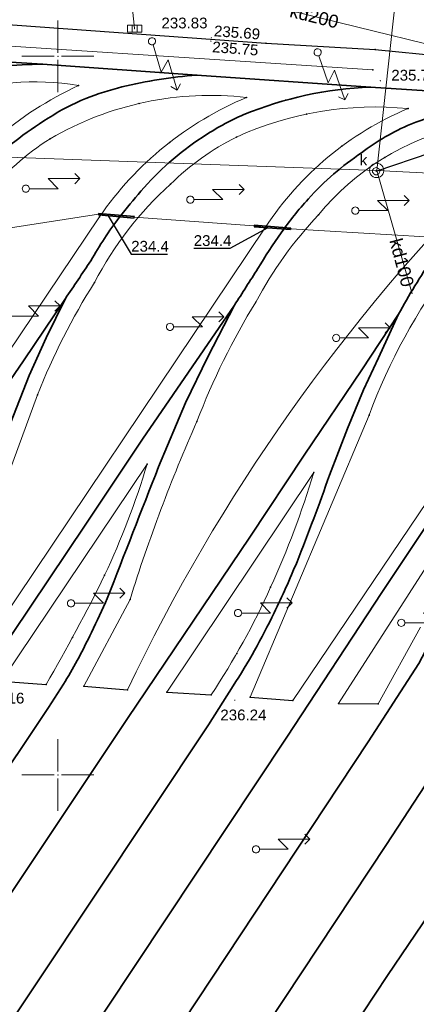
# Model space of a CAD drawing. Header units: metres. Extents: x 6603648 to 6604252, y 5739748 to 5740166.
# Tile 83 of 98: x 6604047 to 6604075, y 5739984 to 5740053. Entities that reach past the tile are written whole.
import ezdxf
from ezdxf.enums import TextEntityAlignment as Align

# ---------------------------------------------------------------- set-up
doc = ezdxf.new("R2010")
doc.units = ezdxf.units.M
doc.header["$PDSIZE"] = 0.75
doc.linetypes.add('ARK_LIN', pattern=[50, 50, 0])
doc.layers.get('0').update_dxf_attribs({"color": 252, "linetype": 'CONTINUOUS'})
for name, color, linetype, lineweight in [('GSLKOU', 252, 'CONTINUOUS', 18), ('GSLKRW', 252, 'CONTINUOUS', 25), ('GSLTTR', 252, 'CONTINUOUS', 35), ('GSPPRB', 252, 'CONTINUOUS', 18), ('GSPWPS', 252, 'CONTINUOUS', 13), ('GSPWPS_O', 252, 'CONTINUOUS', 13), ('GULENN', 252, 'CONTINUOUS', 18), ('GULEOR', 252, 'CONTINUOUS', 35), ('GULKDP', 252, 'CONTINUOUS', 18), ('GULKDP_O', 252, 'CONTINUOUS', 18), ('GUPISL', 252, 'CONTINUOUS', 18), ('GUPKKS', 252, 'CONTINUOUS', 18), ('GUPKSD', 252, 'CONTINUOUS', 18), ('GUPKWZ', 252, 'CONTINUOUS', 18), ('GUPKWZ_O', 252, 'CONTINUOUS', 18), ('PKT_ARK', 252, 'ARK_LIN', 18)]:
    doc.layers.add(name, color=color, linetype=linetype, lineweight=lineweight)
for name, color, linetype in [('GUPESH', 252, 'CONTINUOUS'), ('GUPESH_O', 252, 'CONTINUOUS'), ('GUPKSH', 252, 'CONTINUOUS'), ('GUPKSH_O', 252, 'CONTINUOUS')]:
    doc.layers.add(name, color=color, linetype=linetype)
doc.styles.add('Arial', font='arial.ttf')

# ---------------------------------------------------------------- blocks, each defined once
blk = doc.blocks.new('GSPPRB0')
blk.add_lwpolyline([(-0.007955, 0.0225), (0.007955, 0.0225), (0.0225, 0.007955), (0.0225, -0.007955), (0.007955, -0.0225), (-0.007955, -0.0225), (-0.0225, -0.007955), (-0.0225, 0.007955)], close=True)
blk = doc.blocks.new('GSPWPS1')
blk.add_hatch(color=256).paths.add_polyline_path([(0, 0.045), (-0.011647, 0.043467), (-0.0225, 0.038971), (-0.03182, 0.03182), (-0.038971, 0.0225), (-0.043467, 0.011647), (-0.045, 0), (-0.043467, -0.011647), (-0.038971, -0.0225), (-0.03182, -0.03182), (-0.0225, -0.038971), (-0.011647, -0.043467), (0, -0.045), (0.011647, -0.043467), (0.0225, -0.038971), (0.03182, -0.03182), (0.038971, -0.0225), (0.043467, -0.011647), (0.045, 0), (0.043467, 0.011647), (0.038971, 0.0225), (0.03182, 0.03182), (0.0225, 0.038971), (0.011647, 0.043467)])
blk = doc.blocks.new('GUPISL1_5')
for points in [[(0.25, 0), (2.25, 0), (1.55, 0.7), (3.75, 0.7)], [(3.396745, 1.05234), (3.75, 0.7), (3.396745, 0.34766)]]:
    blk.add_lwpolyline(points)
blk.add_lwpolyline([(0.25, 0), (0.241481, -0.064705), (0.216506, -0.125), (0.176777, -0.176777), (0.125, -0.216506), (0.064705, -0.241481), (0, -0.25), (-0.064705, -0.241481), (-0.125, -0.216506), (-0.176777, -0.176777), (-0.216506, -0.125), (-0.241481, -0.064705), (-0.25, 0), (-0.241481, 0.064705), (-0.216506, 0.125), (-0.176777, 0.176777), (-0.125, 0.216506), (-0.064705, 0.241481), (0, 0.25), (0.064705, 0.241481), (0.125, 0.216506), (0.176777, 0.176777), (0.216506, 0.125), (0.241481, 0.064705)], close=True)
blk = doc.blocks.new('GUPESH1')
blk.add_hatch(color=256).paths.add_polyline_path([(0, 0.045), (-0.011647, 0.043467), (-0.0225, 0.038971), (-0.03182, 0.03182), (-0.038971, 0.0225), (-0.043467, 0.011647), (-0.045, 0), (-0.043467, -0.011647), (-0.038971, -0.0225), (-0.03182, -0.03182), (-0.0225, -0.038971), (-0.011647, -0.043467), (0, -0.045), (0.011647, -0.043467), (0.0225, -0.038971), (0.03182, -0.03182), (0.038971, -0.0225), (0.043467, -0.011647), (0.045, 0), (0.043467, 0.011647), (0.038971, 0.0225), (0.03182, 0.03182), (0.0225, 0.038971), (0.011647, 0.043467)])
blk = doc.blocks.new('GUPKKS1')
blk.add_lwpolyline([(0.5, -0.25), (-0.5, -0.25), (-0.5, 0.25), (0.5, 0.25)], close=True)
for points in [[(-0.175, -0.25), (-0.175, 0.25)], [(0.175, -0.25), (0.175, 0.25)]]:
    blk.add_lwpolyline(points)
blk = doc.blocks.new('GUPKWZ1_1')
blk.add_lwpolyline([(0.25, 0), (0.241481, -0.064705), (0.216506, -0.125), (0.176777, -0.176777), (0.125, -0.216506), (0.064705, -0.241481), (0, -0.25), (-0.064705, -0.241481), (-0.125, -0.216506), (-0.176777, -0.176777), (-0.216506, -0.125), (-0.241481, -0.064705), (-0.25, 0), (-0.241481, 0.064705), (-0.216506, 0.125), (-0.176777, 0.176777), (-0.125, 0.216506), (-0.064705, 0.241481), (0, 0.25), (0.064705, 0.241481), (0.125, 0.216506), (0.176777, 0.176777), (0.216506, 0.125), (0.241481, 0.064705)], close=True)
blk = doc.blocks.new('GUPKSD1_1')
blk.add_lwpolyline([(0.5, 0), (0.482963, -0.12941), (0.433013, -0.25), (0.353553, -0.353553), (0.25, -0.433013), (0.12941, -0.482963), (0, -0.5), (-0.12941, -0.482963), (-0.25, -0.433013), (-0.353553, -0.353553), (-0.433013, -0.25), (-0.482963, -0.12941), (-0.5, 0), (-0.482963, 0.12941), (-0.433013, 0.25), (-0.353553, 0.353553), (-0.25, 0.433013), (-0.12941, 0.482963), (0, 0.5), (0.12941, 0.482963), (0.25, 0.433013), (0.353553, 0.353553), (0.433013, 0.25), (0.482963, 0.12941)], close=True)
blk = doc.blocks.new('GUPKSH1')
blk.add_hatch(color=256).paths.add_polyline_path([(0, 0.045), (-0.011647, 0.043467), (-0.0225, 0.038971), (-0.03182, 0.03182), (-0.038971, 0.0225), (-0.043467, 0.011647), (-0.045, 0), (-0.043467, -0.011647), (-0.038971, -0.0225), (-0.03182, -0.03182), (-0.0225, -0.038971), (-0.011647, -0.043467), (0, -0.045), (0.011647, -0.043467), (0.0225, -0.038971), (0.03182, -0.03182), (0.038971, -0.0225), (0.043467, -0.011647), (0.045, 0), (0.043467, 0.011647), (0.038971, 0.0225), (0.03182, 0.03182), (0.0225, 0.038971), (0.011647, 0.043467)])
blk = doc.blocks.new('ASS_SYM', base_point=(826.5, 303.25))
at = {"layer": 'PKT_ARK'}
for p, q in [((826.5, 303.5), (826.5, 305.75)), ((826.25, 303.25), (824, 303.25)), ((826.5, 303), (826.5, 300.75)), ((826.75, 303.25), (829, 303.25))]:
    blk.add_line(p, q, dxfattribs=at)
blk.add_point((826.5, 303.25), dxfattribs=at)
blk.add_point((826.5, 303.25), dxfattribs=at)

msp = doc.modelspace()

# ---------------------------------------------------------------- linework, layer by layer
at = {"layer": 'GSLKOU'}
for points in [[(6604071.893, 5740049.063), (6603929.911, 5740058.358)], [(6604052.9, 5740038.839), (6604031.784, 5740007.479)], [(6604064.447, 5740038.11), (6604043.391, 5740006.762)], [(6604086.892, 5740035.649), (6604066.338, 5740005.171)], [(6604044.205, 5740014.549), (6604048.587, 5740026.45)], [(6604063.363, 5740005.411), (6604071.641, 5740025.041)], [(6604056.206, 5740021.631), (6604046.076, 5740006.525)], [(6604067.79, 5740021.043), (6604057.564, 5740005.755)], [(6604079.338, 5740020.285), (6604069.523, 5740004.975)], [(6604051.795, 5740006.18), (6604055.014, 5740012.216)], [(6604075.218, 5740010.28), (6604072.274, 5740004.96)]]:
    msp.add_lwpolyline(points, dxfattribs=at)
for points in [[(6604051.427, 5740047.961, 0.261152), (6604034.979, 5740042.18)], [(6604051.427, 5740047.961, 0.135064), (6604041.012, 5740039.111)], [(6604063.126, 5740047.135, 0.162036), (6604049.461, 5740044.261)], [(6604063.126, 5740047.135, 0.144498), (6604052.9, 5740038.839)], [(6604074.354, 5740046.36, 0.132328), (6604062.421, 5740044.381)], [(6604074.354, 5740046.36, 0.150529), (6604064.447, 5740038.11)], [(6604068.121, 5740038.974, -0.167028), (6604078.04, 5740045.094)], [(6604045.028, 5740040.341, -0.081673), (6604049.461, 5740044.261)], [(6604057.826, 5740041.098, -0.07968), (6604062.421, 5740044.381)], [(6604080.429, 5740042.181, 0.085409), (6604054.83, 5740005.921)], [(6604052.551, 5740034.271, -0.088788), (6604057.826, 5740041.098)], [(6604063.761, 5740032.905, -0.064825), (6604068.121, 5740038.974)], [(6604071.641, 5740025.041, -0.073834), (6604077.363, 5740035.468)], [(6604048.587, 5740026.45, -0.047587), (6604052.551, 5740034.271)], [(6604059.667, 5740024.591, -0.045806), (6604063.761, 5740032.905)], [(6604055.014, 5740012.216, -0.028814), (6604059.667, 5740024.591)], [(6604056.206, 5740021.631, -0.035508), (6604053.25, 5740013.891)], [(6604067.79, 5740021.043, -0.034994), (6604064.789, 5740013.062)], [(6604053.25, 5740013.891, -0.01709), (6604049.172, 5740006.287)], [(6604064.789, 5740013.062, -0.040973), (6604060.659, 5740005.577)]]:
    msp.add_lwpolyline(points, format="xyb", dxfattribs=at)
at = {"layer": 'GSLKRW'}
msp.add_lwpolyline([(6603888.801, 5740017.506), (6603885.242, 5740019.905, -0.218891), (6603885.821, 5740024.938), (6603888.034, 5740028.323), (6603906.03, 5740055.169), (6603908.072, 5740058.081), (6603912.794, 5740059.515), (6603917.178, 5740060.884), (6603953.638, 5740058.284), (6604021.892, 5740053.85), (6604045.218, 5740052.297), (6604064.461, 5740050.903), (6604072.071, 5740050.465), (6604076.781, 5740050.019), (6604079.816, 5740051.791), (6604113.94, 5740049.504), (6604137.646, 5740047.978), (6604149.589, 5740047.305)], format="xyb", dxfattribs=at)
for points in [[(6604046.076, 5740006.525), (6604049.172, 5740006.287)], [(6604051.795, 5740006.18), (6604054.83, 5740005.921)], [(6604057.564, 5740005.755), (6604060.659, 5740005.577)], [(6604063.363, 5740005.411), (6604066.338, 5740005.171)], [(6604069.523, 5740004.975), (6604072.274, 5740004.96)]]:
    msp.add_lwpolyline(points, dxfattribs=at)
at = {"layer": 'GSLTTR'}
msp.add_lwpolyline([(6604037.573, 5740050.167), (6604048.92, 5740049.444), (6604059.65, 5740048.692), (6604071.729, 5740047.86), (6604083.207, 5740047.101), (6604095.449, 5740046.202), (6604106.259, 5740045.477), (6604116.367, 5740044.842), (6604127.74, 5740044.087), (6604140.825, 5740043.186)], dxfattribs=at)
for points in [[(6603930.3, 5739889.75), (6603975.754, 5739958.134), (6604009.346, 5740008.406), (6604016.521, 5740019.144), (6604020.679, 5740025.269), (6604027.863, 5740035.702, -0.024055), (6604029.884, 5740038.808, -0.027156), (6604032.159, 5740041.665, -0.038167), (6604034.604, 5740044.144, -0.042207), (6604037.718, 5740046.421, -0.044888), (6604040.675, 5740047.94, -0.03282), (6604043.302, 5740048.782, -0.061151), (6604048.92, 5740049.444)], [(6603942.04, 5739889.39), (6603984.117, 5739952.456), (6604020.794, 5740007.426), (6604027.312, 5740017.232), (6604031.618, 5740023.631), (6604034.243, 5740027.558), (6604040.429, 5740036.756, -0.028976), (6604042.663, 5740039.837, -0.030717), (6604044.59, 5740041.992, -0.02793), (6604047.001, 5740044.073, -0.02959), (6604049.326, 5740045.687, -0.047213), (6604051.944, 5740047.069, -0.028557), (6604054.452, 5740047.866, -0.039371), (6604059.65, 5740048.692)], [(6603953.04, 5739887.82), (6603992.506, 5739946.739), (6604032.816, 5740006.87), (6604041.632, 5740019.949), (6604045.123, 5740025.218), (6604047.595, 5740028.809), (6604050.518, 5740033.14, 0.001814), (6604052.285, 5740035.775, -0.033058), (6604054.289, 5740038.815, -0.019248), (6604055.774, 5740040.609, -0.035859), (6604057.743, 5740042.615, -0.034081), (6604060.032, 5740044.354, -0.045009), (6604062.928, 5740045.947, -0.087779), (6604071.729, 5740047.86)], [(6603964.72, 5739887.25), (6603966.609, 5739889.967), (6604001.038, 5739941.039), (6604044.26, 5740006.032), (6604051.889, 5740017.378), (6604055.89, 5740023.373), (6604062.281, 5740032.682, -0.002321), (6604063.911, 5740035.234, -0.024136), (6604065.532, 5740037.721, -0.03274), (6604067.407, 5740040.065, -0.031091), (6604069.191, 5740041.816, -0.024216), (6604071.113, 5740043.289, -0.059746), (6604074.535, 5740045.276, -0.029403), (6604077.425, 5740046.219, -0.047672), (6604083.207, 5740047.101)], [(6603976.59, 5739886.9), (6603978.848, 5739890.212), (6604009.392, 5739935.802), (6604054.833, 5740003.924), (6604063.339, 5740016.555), (6604067.132, 5740022.239), (6604071.127, 5740028.188), (6604073.684, 5740032.048, -0.022938), (6604076.054, 5740035.949, -0.033101), (6604078.084, 5740038.754, -0.033472), (6604080.075, 5740040.898, -0.043637), (6604082.71, 5740043.02, -0.057), (6604085.737, 5740044.68, -0.035366), (6604088.432, 5740045.499, -0.04795), (6604095.449, 5740046.202)], [(6603988.42, 5739886.55), (6603991.303, 5739890.865), (6604023.837, 5739939.292), (6604065.917, 5740002.624), (6604072.534, 5740012.685), (6604076.612, 5740018.821), (6604082.389, 5740027.166), (6604086.231, 5740032.934, -0.030294), (6604088.794, 5740036.545, -0.037312), (6604091.718, 5740039.765, -0.041144), (6604094.299, 5740041.943, -0.051603), (6604097.708, 5740043.908, -0.122064), (6604106.259, 5740045.477)], [(6603999.06, 5739884.56), (6604000.874, 5739887.149), (6604003.534, 5739890.922), (6604033.772, 5739936.159), (6604072.855, 5739995.164), (6604078.961, 5740004.529), (6604084.388, 5740012.651), (6604090.336, 5740021.395), (6604093.78, 5740026.499), (6604097.532, 5740031.903, -0.032857), (6604100.24, 5740035.912, -0.035525), (6604102.327, 5740038.371, -0.03355), (6604104.563, 5740040.372, -0.042497), (6604107.542, 5740042.337, -0.035941), (6604110.064, 5740043.501, -0.068269), (6604116.367, 5740044.842)], [(6603958.8, 5739887.37), (6603960.425, 5739889.951), (6603996.758, 5739943.954), (6604038.404, 5740006.399), (6604040.452, 5740009.505, 0.0137), (6604041.861, 5740012.114, 0.014031), (6604043.396, 5740015.426, 0.020846), (6604046.713, 5740024.479), (6604048, 5740027.786), (6604049.191, 5740030.422), (6604050.518, 5740033.14)], [(6603994.14, 5739886.13), (6603997.684, 5739890.914), (6604029.07, 5739938.047), (6604071.587, 5740002.296), (6604075.098, 5740007.755, 0.045916), (6604081.255, 5740022.341), (6604083.158, 5740026.83), (6604086.231, 5740032.934)], [(6603970.74, 5739887.08), (6603972.666, 5739890.134), (6604005.053, 5739938.378), (6604049.339, 5740004.697), (6604050.377, 5740006.308, 0.01378), (6604051.341, 5740007.959, 0.00775), (6604052.335, 5740009.923, 0.012401), (6604053.434, 5740012.287, -0.000983), (6604057, 5740021.44), (6604058.879, 5740025.9), (6604060.422, 5740029.095), (6604062.281, 5740032.682)], [(6603982.73, 5739886.97), (6603984.434, 5739889.683), (6604016.617, 5739937.575), (6604060.463, 5740003.482), (6604062.185, 5740006.207, 0.017576), (6604063.682, 5740008.664, 0.01147), (6604065.03, 5740011.276, 0.014895), (6604066.629, 5740014.829, 0.009222), (6604068.89, 5740020.862), (6604070.134, 5740024.116), (6604071.254, 5740026.802), (6604072.293, 5740029.012), (6604073.684, 5740032.048)], [(6604005.45, 5739884.82), (6604006.874, 5739886.945), (6604010.097, 5739891.21), (6604040.301, 5739936.711), (6604072.91, 5739986.043), (6604085.005, 5740003.884, 0.026806), (6604087.03, 5740006.956, 0.019655), (6604088.383, 5740009.511, -0.007442), (6604091.159, 5740017.57, -0.02376), (6604093.63, 5740024.159, -0.031122), (6604097.532, 5740031.903)]]:
    msp.add_lwpolyline(points, format="xyb", dxfattribs=at)
at = {"layer": 'GULENN'}
for points in [[(6604053.483, 5740038.909), (6604052.826, 5740039.017), (6604045.338, 5740037.857)], [(6604064.603, 5740038.069), (6604063.645, 5740038.194), (6604055.311, 5740038.797)], [(6604075.573, 5740037.433), (6604066.19, 5740037.995)]]:
    msp.add_lwpolyline(points, dxfattribs=at)
at = {"layer": 'GULEOR'}
for points in [[(6604055.316, 5740038.847), (6604052.831, 5740039.067)], [(6604052.822, 5740038.967), (6604055.307, 5740038.747)], [(6604063.641, 5740038.144), (6604066.186, 5740037.945)], [(6604066.194, 5740038.045), (6604063.649, 5740038.244)]]:
    msp.add_lwpolyline(points, dxfattribs=at)
at = {"layer": 'GULKDP'}
for points in [[(6604160.923, 5740086.323), (6604126.045, 5740078.802), (6604075.213, 5740069.852), (6604072.17, 5740042.055)], [(6603814.503, 5740080.605), (6603831.14, 5740058.299), (6603847.297, 5740057.653), (6603906.434, 5740053.477), (6603924.358, 5740052.155), (6603924.389, 5740050.906), (6603924.358, 5740052.155), (6603949.317, 5740050.315), (6603975.452, 5740047.825), (6603995.199, 5740046.704), (6604006.685, 5740045.947), (6604029.331, 5740044.988), (6604042.021, 5740043.152), (6604072.17, 5740042.055)], [(6604055.328, 5740051.924), (6604055, 5740055.093)], [(6604076.633, 5740050.606), (6604059.028, 5740054.945)], [(6604074.643, 5740033.463), (6604072.17, 5740042.055)], [(6604072.17, 5740042.055), (6604097.612, 5740040.755), (6604120.231, 5740039.286), (6604131.243, 5740038.578), (6604143.402, 5740037.782), (6604157.906, 5740037.252), (6604190.309, 5740034.971)]]:
    msp.add_lwpolyline(points, dxfattribs=at)
at = {"layer": 'GUPESH_O', "flags": 128}
for points in [[(6604053.483, 5740038.909), (6604055.095, 5740036.236), (6604057.615, 5740036.236)], [(6604064.603, 5740038.069), (6604061.967, 5740036.631), (6604059.447, 5740036.631)]]:
    msp.add_lwpolyline(points, dxfattribs=at)
at = {"layer": 'GUPKSH_O', "flags": 128}
msp.add_lwpolyline([(6604072.131, 5740042.005), (6604075.955, 5740043.3), (6604079.035, 5740043.3)], dxfattribs=at)

# ---------------------------------------------------------------- block references
at = {"layer": 'GSPPRB', "rotation": 90}
for p in [(6604064.461, 5740050.903), (6604072.071, 5740050.465), (6604048.92, 5740049.444), (6604059.65, 5740048.692), (6604071.893, 5740049.063), (6604051.427, 5740047.961), (6604056.496, 5740048.291), (6604054.452, 5740047.866), (6604071.729, 5740047.86), (6604051.944, 5740047.069), (6604055.653, 5740046.715), (6604063.126, 5740047.135), (6604065.821, 5740046.938), (6604062.928, 5740045.947), (6604067.29, 5740045.978), (6604074.354, 5740046.36), (6604049.326, 5740045.687), (6604074.535, 5740045.276), (6604049.461, 5740044.261), (6604057.767, 5740044.007), (6604060.032, 5740044.354), (6604062.421, 5740044.381), (6604069.755, 5740043.747), (6604071.113, 5740043.289), (6604057.743, 5740042.615), (6604072.742, 5740042.967), (6604069.191, 5740041.816), (6604057.826, 5740041.098), (6604055.774, 5740040.609), (6604067.407, 5740040.065), (6604052.826, 5740039.017), (6604052.9, 5740038.839), (6604054.289, 5740038.815), (6604055.311, 5740038.797), (6604068.121, 5740038.974), (6604063.645, 5740038.194), (6604064.447, 5740038.11), (6604065.532, 5740037.721), (6604066.19, 5740037.995), (6604052.285, 5740035.775), (6604063.911, 5740035.234), (6604052.551, 5740034.271), (6604050.518, 5740033.14), (6604063.761, 5740032.905), (6604062.281, 5740032.682), (6604073.684, 5740032.048), (6604049.191, 5740030.422), (6604047.595, 5740028.809), (6604060.422, 5740029.095), (6604072.293, 5740029.012), (6604071.127, 5740028.188), (6604048, 5740027.786), (6604071.254, 5740026.802), (6604048.587, 5740026.45), (6604058.879, 5740025.9), (6604071.641, 5740025.041), (6604059.667, 5740024.591), (6604070.134, 5740024.116), (6604055.89, 5740023.373), (6604067.132, 5740022.239), (6604056.206, 5740021.631), (6604057, 5740021.44), (6604067.79, 5740021.043), (6604068.89, 5740020.862), (6604067.841, 5740017.98), (6604051.889, 5740017.378), (6604063.339, 5740016.555), (6604054.95, 5740016.191), (6604066.629, 5740014.829), (6604053.25, 5740013.891), (6604064.789, 5740013.062), (6604072.534, 5740012.685), (6604053.434, 5740012.287), (6604055.014, 5740012.216), (6604065.03, 5740011.276), (6604052.335, 5740009.923), (6604051.007, 5740009.555), (6604062.432, 5740008.443), (6604063.682, 5740008.664), (6604051.341, 5740007.959), (6604049.172, 5740006.287), (6604050.377, 5740006.308), (6604051.795, 5740006.18), (6604062.185, 5740006.207), (6604054.83, 5740005.921), (6604057.564, 5740005.755), (6604060.659, 5740005.577), (6604063.363, 5740005.411), (6604066.338, 5740005.171), (6604069.523, 5740004.975), (6604072.274, 5740004.96), (6604049.339, 5740004.697), (6604054.833, 5740003.924), (6604060.463, 5740003.482), (6604065.917, 5740002.624), (6604071.587, 5740002.296), (6604072.855, 5739995.164), (6604072.91, 5739986.043)]:
    msp.add_blockref('GSPPRB0', p, dxfattribs=at)
at = {"layer": 'GSPWPS', "rotation": 90}
for p in [(6604060.637, 5740051.057), (6604060.678, 5740051.283), (6604072.426, 5740048.295), (6604062.304, 5740005.2)]:
    msp.add_blockref('GSPWPS1', p, dxfattribs=at)
at = {"layer": 'GUPESH', "rotation": 90}
for p in [(6604053.483, 5740038.909), (6604064.603, 5740038.069)]:
    msp.add_blockref('GUPESH1', p, dxfattribs=at)
at = {"layer": 'GUPISL'}
for p, rotation in [((6604056.546, 5740051.044), 286.6746450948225), ((6604068.064, 5740050.275), 289.2661281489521), ((6604047.77, 5740040.786), 359.9999974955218), ((6604059.208, 5740040.025), 359.9999974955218), ((6604070.685, 5740039.265), 359.9999974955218), ((6604046.397, 5740031.927), 359.9999974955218), ((6604057.795, 5740031.175), 359.9999974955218), ((6604069.353, 5740030.407), 359.9999974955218), ((6604050.914, 5740011.946), 359.9999974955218), ((6604062.531, 5740011.268), 359.9999974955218), ((6604073.877, 5740010.583), 359.9999974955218), ((6604063.772, 5739994.83), 359.9999974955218)]:
    msp.add_blockref('GUPISL1_5', p, dxfattribs=dict(at, rotation=rotation))
at = {"layer": 'GUPKKS', "rotation": 359.9999974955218}
msp.add_blockref('GUPKKS1', (6604055.328, 5740051.924), dxfattribs=at)
at = {"layer": 'GUPKSD', "rotation": 90}
msp.add_blockref('GUPKSD1_1', (6604072.17, 5740042.055), dxfattribs=at)
at = {"layer": 'GUPKSH', "rotation": 90}
for p in [(6604055.328, 5740051.924), (6604072.131, 5740042.005), (6604072.17, 5740042.055)]:
    msp.add_blockref('GUPKSH1', p, dxfattribs=at)
at = {"layer": 'GUPKWZ', "rotation": 90}
msp.add_blockref('GUPKWZ1_1', (6604072.131, 5740042.005), dxfattribs=at)
at = {"layer": 'PKT_ARK'}
for p in [(6604050, 5740050), (6604050, 5740000)]:
    msp.add_blockref('ASS_SYM', p, dxfattribs=at)

# ---------------------------------------------------------------- texts
at = {"layer": 'GSPWPS_O', "style": 'Arial'}
for s, rotation, p in [('235.69', 355.71459, (6604060.832, 5740051.401)), ('235.75', 355.71459, (6604060.713, 5740050.288)), ('235.70', 360, (6604073.185, 5740048.308)), ('236.16', 360, (6604044.46, 5740004.971)), ('236.24', 360, (6604061.298, 5740003.801))]:
    msp.add_text(s, height=0.75, rotation=rotation, dxfattribs=at).set_placement(p)
at = {"layer": 'GULKDP_O', "style": 'Arial'}
for s, rotation, p in [('kd200', 346.15527, (6604067.723, 5740052.338)), ('kd100', 284.90665, (6604073.484, 5740035.531))]:
    msp.add_text(s, height=0.9, rotation=rotation, dxfattribs=at).set_placement(p, align=Align.CENTER)
at = {"layer": 'GUPESH_O', "style": 'Arial'}
for p in [(6604055.095, 5740036.408), (6604059.447, 5740036.804)]:
    msp.add_text('234.4', height=0.75, rotation=360, dxfattribs=at).set_placement(p)
at = {"layer": 'GUPKSH_O', "style": 'Arial'}
msp.add_text('233.83', height=0.75, rotation=360, dxfattribs=at).set_placement((6604057.2, 5740051.94))
at = {"layer": 'GUPKWZ_O', "style": 'Arial'}
msp.add_text('k', height=0.75, rotation=360, dxfattribs=at).set_placement((6604071.515, 5740042.407), align=Align.RIGHT)

doc.saveas('drawing.dxf')
